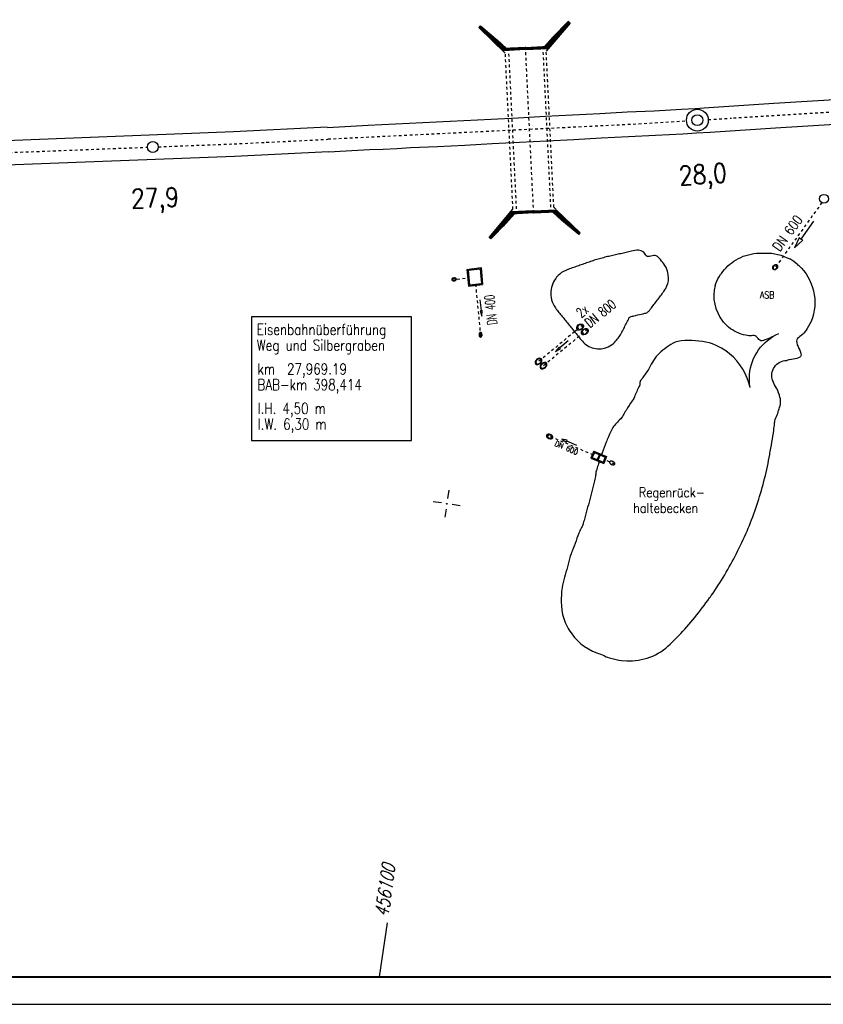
# Model space of a CAD drawing. Extents: x 0 to 1135, y 0 to 420.
# Tile 15 of 56: x 705 to 853, y 0 to 181. Entities that reach past the tile are written whole.
import ezdxf

# ---------------------------------------------------------------- set-up
doc = ezdxf.new("R2010")
doc.units = 0
doc.header["$LTSCALE"] = 2
doc.header["$MEASUREMENT"] = 0
for name, pattern in [('ACAD_ISO03W100', [0.5, 0.25, -0.25]), ('ACAD_ISO05W100', [0.5, 0.25, -0.25]), ('ACAD_ISO10W100W', [0.5, 0.25, -0.25]), ('AUSGEZOGEN', [0]), ('STRICHLINIEX2', [0.5, 0.25, -0.25])]:
    doc.linetypes.add(name, pattern=pattern)
doc.layers.get('0').update_dxf_attribs({"linetype": 'AUSGEZOGEN'})
for name, color, linetype in [('Bahnachse', 7, 'CONTINUOUS'), ('Durchlaesse', 15, 'CONTINUOUS'), ('Gleisachsen', 7, 'CONTINUOUS'), ('Ingenieurbauwerke', 15, 'CONTINUOUS'), ('NETZ', 250, 'CONTINUOUS'), ('RAHMEN', 250, 'AUSGEZOGEN'), ('Regenrückhaltebecken', 15, 'CONTINUOUS'), ('Tiefenentwaesserung_und_Sammell', 15, 'CONTINUOUS')]:
    doc.layers.add(name, color=color, linetype=linetype)
doc.styles.add('ROMANS', font='romans.shx', dxfattribs={"width": 0.8})

# ---------------------------------------------------------------- blocks, each defined once
blk = doc.blocks.new('IKR')
at = {"color": 0}
for p, q in [((0, 1), (0, 2.5)), ((-2.5, 0), (-1, 0)), ((1, 0), (2.5, 0)), ((0, -2.5), (0, -1))]:
    blk.add_line(p, q, dxfattribs=at)
blk.add_circle((0, 0), 0.05, dxfattribs=at)
blk.add_point((0, 0), dxfattribs=at)
blk = doc.blocks.new('*X15')
at = {"color": 0, "linetype": 'ByBlock'}
for p, q in [((-280960, 252976), (-280802, 253134)), ((-280810, 252808), (-280757, 252861)), ((-280598, 253020), (-280492, 253127)), ((-280341, 252959), (-280130, 253170)), ((-280005, 252977), (-279961, 253020)), ((-279855, 253127), (-279793, 253188)), ((-279669, 252995), (-279457, 253206)), ((-279325, 253020), (-279219, 253127)), ((-278996, 253031), (-278785, 253242)), ((-278582, 253127), (-278476, 253233)), ((-278556, 252835), (-278361, 253030)), ((-280952, 252666), (-280916, 252702)), ((-280944, 252356), (-280749, 252551)), ((-280928, 251736), (-280733, 251931)), ((-280919, 251426), (-280916, 251429)), ((-280916, 252066), (-280810, 252172)), ((-280911, 251116), (-280716, 251311)), ((-280810, 251536), (-280761, 251584)), ((-280761, 251584), (-280724, 251621)), ((-278539, 252215), (-278344, 252410)), ((-278531, 251905), (-278476, 251960)), ((-278523, 251595), (-278328, 251790)), ((-278507, 250975), (-278312, 251170)), ((-278476, 252596), (-278370, 252702)), ((-278476, 251323), (-278370, 251429)), ((-278370, 252066), (-278336, 252100)), ((-280903, 250806), (-280810, 250899)), ((-280895, 250496), (-280700, 250691)), ((-280810, 250263), (-280704, 250369)), ((-280720, 250034), (-280509, 250246)), ((-280279, 250157), (-280173, 250263)), ((-280048, 250070), (-279836, 250282)), ((-279712, 250088), (-279643, 250157)), ((-279537, 250263), (-279500, 250300)), ((-279375, 250106), (-279164, 250318)), ((-279007, 250157), (-278901, 250263)), ((-278703, 250142), (-278491, 250354)), ((-278498, 250665), (-278476, 250687)), ((-278490, 250355), (-278295, 250550)), ((-278370, 250793), (-278304, 250860))]:
    blk.add_line(p, q, dxfattribs=at)

msp = doc.modelspace()

# ---------------------------------------------------------------- linework, layer by layer
at = {"layer": 'Bahnachse', "linetype": 'ACAD_ISO05W100'}
for points in [[(836.15, 162.55), (888, 165.72)], [(831.53, 162.27), (835.76, 162.53)], [(761.83, 158.7), (818.77, 161.49), (827.54, 162.03)], [(630.74, 153.85), (670.46, 154.95), (728.73, 157.19)], [(730.73, 157.27), (744.63, 157.8), (750.19, 158.08)], [(750.53, 158.09), (761.82, 158.65)]]:
    msp.add_lwpolyline(points, dxfattribs=at)
at = {"layer": 'Bahnachse', "linetype": 'Continuous'}
for centre, radius in [((829.53, 162.15), 2), ((829.53, 162.15), 1), ((729.73, 157.23), 1)]:
    msp.add_circle(centre, radius, dxfattribs=at)
at = {"layer": 'Durchlaesse', "linetype": 'Continuous'}
for p, q in [((787.3, 134.79), (789.88, 135.11)), ((787.3, 134.79), (787.6, 131.7)), ((787.52, 134.62), (789.7, 134.89)), ((787.52, 134.62), (787.78, 131.93)), ((789.7, 134.89), (789.96, 132.2)), ((789.88, 135.11), (790.18, 132.02)), ((787.6, 131.7), (790.18, 132.02)), ((787.78, 131.93), (789.96, 132.2))]:
    msp.add_line(p, q, dxfattribs=at)
at = {"layer": 'Durchlaesse', "linetype": 'STRICHLINIEX2'}
for p, q in [((784.52, 132.88), (787.65, 133.27)), ((808.57, 124.64), (799.91, 117.44)), ((809.44, 123.81), (800.81, 116.67))]:
    msp.add_line(p, q, dxfattribs=at)
at = {"layer": 'Durchlaesse', "linetype": 'Continuous'}
for points in [[(784.96, 132.67), (785.08, 132.69), (785.19, 132.73), (785.27, 132.79), (785.33, 132.87), (785.36, 132.95), (785.35, 133.02), (785.31, 133.09), (785.24, 133.15), (785.14, 133.2), (785.03, 133.22), (784.91, 133.22), (784.79, 133.19), (784.68, 133.15), (784.6, 133.09), (784.54, 133.02), (784.51, 132.94), (784.52, 132.86), (784.56, 132.79), (784.63, 132.73), (784.73, 132.69), (784.84, 132.67), (784.96, 132.67)], [(784.95, 132.73), (785.06, 132.75), (785.15, 132.79), (785.22, 132.85), (785.26, 132.91), (785.27, 132.98), (785.25, 133.04), (785.19, 133.09), (785.11, 133.13), (785.02, 133.15), (784.91, 133.15), (784.81, 133.13), (784.72, 133.09), (784.65, 133.04), (784.6, 132.98), (784.59, 132.91), (784.62, 132.85), (784.67, 132.79), (784.75, 132.75), (784.85, 132.73), (784.95, 132.73)], [(789.69, 129.22), (789.89, 127.23), (789.7, 127.21), (790, 126.23), (790.09, 127.25), (789.89, 127.23)], [(807.57, 123.82), (807.59, 123.8), (807.61, 123.78), (807.63, 123.76), (807.66, 123.75), (807.69, 123.74), (807.72, 123.73), (807.75, 123.72), (807.79, 123.71), (807.83, 123.71), (807.87, 123.71), (807.91, 123.72), (807.95, 123.73), (807.99, 123.74), (808.04, 123.75), (808.08, 123.77), (808.12, 123.79), (808.16, 123.81), (808.21, 123.84), (808.25, 123.86), (808.29, 123.89), (808.32, 123.93), (808.36, 123.96), (808.39, 124), (808.42, 124.04), (808.45, 124.07), (808.47, 124.11), (808.49, 124.15), (808.51, 124.19), (808.53, 124.23), (808.54, 124.27), (808.55, 124.31), (808.55, 124.35), (808.55, 124.38), (808.55, 124.42), (808.55, 124.45), (808.54, 124.48), (808.53, 124.51), (808.52, 124.54), (808.5, 124.56), (808.49, 124.58), (808.47, 124.61), (808.45, 124.62), (808.42, 124.64), (808.39, 124.65), (808.36, 124.67), (808.33, 124.68), (808.3, 124.68), (808.26, 124.69), (808.22, 124.69), (808.18, 124.69), (808.14, 124.68), (808.1, 124.67), (808.06, 124.66), (808.01, 124.65), (807.97, 124.63), (807.93, 124.61), (807.88, 124.59), (807.84, 124.56), (807.8, 124.53), (807.76, 124.5), (807.73, 124.47), (807.69, 124.43), (807.66, 124.4), (807.63, 124.36), (807.6, 124.32), (807.58, 124.28), (807.56, 124.24), (807.54, 124.2), (807.53, 124.16), (807.52, 124.12), (807.51, 124.08), (807.5, 124.05), (807.5, 124.01), (807.5, 123.98), (807.51, 123.95), (807.51, 123.92), (807.52, 123.89), (807.54, 123.87), (807.55, 123.84), (807.57, 123.82)], [(790.06, 122.8), (790.05, 122.92), (790.01, 123.03), (789.96, 123.12), (789.89, 123.18), (789.81, 123.22), (789.73, 123.21), (789.66, 123.18), (789.59, 123.11), (789.55, 123.02), (789.52, 122.9), (789.51, 122.78), (789.53, 122.67), (789.56, 122.56), (789.62, 122.47), (789.69, 122.4), (789.76, 122.37), (789.84, 122.38), (789.92, 122.41), (789.98, 122.48), (790.03, 122.57), (790.06, 122.68), (790.06, 122.8)], [(790, 122.8), (789.98, 122.9), (789.95, 123), (789.9, 123.07), (789.84, 123.12), (789.77, 123.13), (789.71, 123.11), (789.65, 123.06), (789.61, 122.98), (789.58, 122.89), (789.57, 122.78), (789.59, 122.68), (789.62, 122.59), (789.67, 122.51), (789.73, 122.47), (789.8, 122.45), (789.86, 122.47), (789.92, 122.52), (789.96, 122.6), (789.99, 122.69), (790, 122.8)], [(808.43, 122.98), (808.45, 122.96), (808.48, 122.94), (808.5, 122.92), (808.53, 122.91), (808.56, 122.9), (808.59, 122.89), (808.62, 122.88), (808.66, 122.88), (808.69, 122.87), (808.73, 122.88), (808.78, 122.88), (808.82, 122.89), (808.86, 122.9), (808.9, 122.91), (808.95, 122.93), (808.99, 122.95), (809.03, 122.97), (809.07, 123), (809.11, 123.03), (809.15, 123.06), (809.19, 123.09), (809.23, 123.12), (809.26, 123.16), (809.29, 123.2), (809.32, 123.23), (809.34, 123.27), (809.36, 123.31), (809.38, 123.35), (809.39, 123.39), (809.41, 123.43), (809.42, 123.47), (809.42, 123.51), (809.42, 123.54), (809.42, 123.58), (809.42, 123.61), (809.41, 123.64), (809.4, 123.67), (809.39, 123.7), (809.37, 123.72), (809.36, 123.75), (809.34, 123.77), (809.31, 123.78), (809.29, 123.8), (809.26, 123.82), (809.23, 123.83), (809.2, 123.84), (809.17, 123.84), (809.13, 123.85), (809.09, 123.85), (809.05, 123.85), (809.01, 123.84), (808.97, 123.83), (808.92, 123.82), (808.88, 123.81), (808.84, 123.79), (808.8, 123.77), (808.75, 123.75), (808.71, 123.72), (808.67, 123.69), (808.63, 123.66), (808.6, 123.63), (808.56, 123.59), (808.53, 123.56), (808.5, 123.52), (808.47, 123.48), (808.45, 123.44), (808.43, 123.4), (808.41, 123.36), (808.4, 123.32), (808.38, 123.28), (808.38, 123.25), (808.37, 123.21), (808.37, 123.17), (808.37, 123.14), (808.38, 123.11), (808.38, 123.08), (808.39, 123.05), (808.4, 123.03), (808.42, 123), (808.43, 122.98)], [(805.87, 121.67), (804.33, 120.39), (804.2, 120.54), (803.56, 119.75), (804.46, 120.24), (804.33, 120.39)], [(799.96, 117.53), (799.98, 117.51), (800, 117.49), (800.03, 117.47), (800.05, 117.46), (800.08, 117.44), (800.11, 117.43), (800.15, 117.43), (800.18, 117.42), (800.22, 117.42), (800.26, 117.42), (800.3, 117.43), (800.35, 117.43), (800.39, 117.44), (800.43, 117.46), (800.47, 117.48), (800.52, 117.5), (800.56, 117.52), (800.6, 117.54), (800.64, 117.57), (800.68, 117.6), (800.72, 117.64), (800.75, 117.67), (800.79, 117.71), (800.82, 117.74), (800.84, 117.78), (800.87, 117.82), (800.89, 117.86), (800.91, 117.9), (800.92, 117.94), (800.93, 117.98), (800.94, 118.02), (800.95, 118.06), (800.95, 118.09), (800.95, 118.13), (800.94, 118.16), (800.94, 118.19), (800.93, 118.22), (800.92, 118.24), (800.9, 118.27), (800.88, 118.29), (800.86, 118.31), (800.84, 118.33), (800.82, 118.35), (800.79, 118.36), (800.76, 118.37), (800.73, 118.38), (800.69, 118.39), (800.66, 118.4), (800.62, 118.4), (800.58, 118.39), (800.54, 118.39), (800.5, 118.38), (800.45, 118.37), (800.41, 118.36), (800.37, 118.34), (800.32, 118.32), (800.28, 118.29), (800.24, 118.27), (800.2, 118.24), (800.16, 118.21), (800.12, 118.18), (800.09, 118.14), (800.06, 118.11), (800.03, 118.07), (800, 118.03), (799.98, 117.99), (799.96, 117.95), (799.94, 117.91), (799.92, 117.87), (799.91, 117.83), (799.9, 117.79), (799.9, 117.76), (799.9, 117.72), (799.9, 117.69), (799.9, 117.66), (799.91, 117.63), (799.92, 117.6), (799.93, 117.57), (799.95, 117.55), (799.96, 117.53)], [(800.88, 116.75), (800.89, 116.73), (800.92, 116.71), (800.94, 116.69), (800.97, 116.68), (801, 116.67), (801.03, 116.66), (801.06, 116.65), (801.1, 116.64), (801.14, 116.64), (801.18, 116.64), (801.22, 116.65), (801.26, 116.66), (801.3, 116.67), (801.34, 116.68), (801.39, 116.7), (801.43, 116.72), (801.47, 116.74), (801.52, 116.76), (801.56, 116.79), (801.59, 116.82), (801.63, 116.86), (801.67, 116.89), (801.7, 116.93), (801.73, 116.96), (801.76, 117), (801.78, 117.04), (801.8, 117.08), (801.82, 117.12), (801.84, 117.16), (801.85, 117.2), (801.86, 117.24), (801.86, 117.28), (801.86, 117.31), (801.86, 117.35), (801.86, 117.38), (801.85, 117.41), (801.84, 117.44), (801.83, 117.47), (801.81, 117.49), (801.8, 117.51), (801.78, 117.53), (801.75, 117.55), (801.73, 117.57), (801.7, 117.58), (801.67, 117.6), (801.64, 117.61), (801.61, 117.61), (801.57, 117.62), (801.53, 117.62), (801.49, 117.62), (801.45, 117.61), (801.41, 117.6), (801.37, 117.59), (801.32, 117.58), (801.28, 117.56), (801.24, 117.54), (801.19, 117.52), (801.15, 117.49), (801.11, 117.46), (801.07, 117.43), (801.04, 117.4), (801, 117.36), (800.97, 117.33), (800.94, 117.29), (800.91, 117.25), (800.89, 117.21), (800.87, 117.17), (800.85, 117.13), (800.84, 117.09), (800.83, 117.05), (800.82, 117.01), (800.81, 116.98), (800.81, 116.94), (800.81, 116.91), (800.82, 116.88), (800.82, 116.85), (800.83, 116.82), (800.84, 116.8), (800.86, 116.77), (800.88, 116.75)]]:
    msp.add_lwpolyline(points, dxfattribs=at)
at = {"layer": 'Durchlaesse', "linetype": 'STRICHLINIEX2'}
msp.add_lwpolyline([(788.87, 132.06), (789.81, 122.38)], dxfattribs=at)
at = {"layer": 'Durchlaesse', "linetype": 'Continuous'}
for centre in [(808.03, 124.2), (808.9, 123.36), (800.42, 117.91), (801.34, 117.13)]:
    msp.add_ellipse(centre, major_axis=(-0.539, -0.443), ratio=0.716031, start_param=3.141593, end_param=9.424778, dxfattribs=at)
at = {"layer": 'Gleisachsen', "linetype": 'Continuous'}
for p, q in [((843.56, 165.26), (873.51, 167.09)), ((843.83, 160.77), (873.82, 162.6)), ((744.53, 160.05), (761.71, 160.9)), ((670.38, 157.2), (744.53, 160.05)), ((670.55, 152.7), (744.72, 155.55)), ((744.72, 155.55), (761.93, 156.4))]:
    msp.add_line(p, q, dxfattribs=at)
for points in [[(761.73, 160.83), (769.22, 161.25), (771.72, 161.34), (774.22, 161.48), (776.72, 161.62), (781.71, 161.85), (786.71, 162.08), (791.71, 162.36), (796.7, 162.59), (801.65, 162.87), (806.65, 163.1), (811.64, 163.38), (816.64, 163.66), (821.64, 163.89), (826.63, 164.17), (829.13, 164.31), (831.63, 164.45), (843.56, 165.26)], [(761.93, 156.33), (769.44, 156.75), (771.94, 156.84), (774.44, 156.98), (776.94, 157.12), (781.93, 157.35), (786.93, 157.58), (791.93, 157.86), (796.92, 158.09), (801.92, 158.37), (806.92, 158.6), (811.91, 158.88), (816.91, 159.16), (821.86, 159.39), (826.85, 159.67), (829.35, 159.81), (831.85, 159.95), (843.83, 160.77)]]:
    msp.add_lwpolyline(points, dxfattribs=at)
at = {"layer": 'Ingenieurbauwerke', "linetype": 'Continuous'}
for p, q in [((789.69, 179.37), (789.48, 179.15)), ((789.69, 179.37), (789.48, 179.15)), ((789.48, 179.15), (794.33, 174.45)), ((789.69, 179.37), (789.76, 179.44)), ((789.69, 179.37), (793.69, 175.49)), ((789.69, 179.37), (793.69, 175.49)), ((789.71, 179.1), (793.88, 175.06)), ((794.12, 175.3), (789.74, 179.41)), ((789.75, 179.14), (793.9, 175.12)), ((789.76, 179.44), (792.67, 177.01)), ((789.98, 179.09), (789.77, 178.88)), ((790.27, 178.81), (790.06, 178.6)), ((801.81, 175.68), (805.04, 179.37)), ((806.19, 179.97), (801.82, 174.82)), ((801.95, 175.69), (805.91, 180.21)), ((805.92, 179.94), (802.19, 175.53)), ((805.97, 179.9), (802.21, 175.47)), ((805.96, 180.17), (802.36, 175.92)), ((805.96, 180.17), (802.36, 175.92)), ((805.88, 180.23), (803.07, 177.37)), ((804.92, 178.95), (805.15, 178.75)), ((805.18, 179.25), (805.41, 179.06)), ((805.44, 179.56), (805.67, 179.36)), ((805.7, 179.86), (805.93, 179.67)), ((805.96, 180.17), (805.88, 180.23)), ((805.96, 180.17), (806.19, 179.97)), ((805.96, 180.17), (806.19, 179.97)), ((790.55, 178.53), (790.35, 178.32)), ((790.84, 178.26), (790.63, 178.04)), ((794.26, 175.31), (790.68, 178.66)), ((791.13, 177.98), (790.92, 177.76)), ((791.42, 177.7), (791.21, 177.48)), ((793.98, 175.29), (791.36, 177.75)), ((791.7, 177.42), (791.49, 177.2)), ((791.99, 177.14), (791.78, 176.93)), ((794.4, 175.32), (792.21, 177.37)), ((792.67, 177.01), (792.84, 176.87)), ((801.53, 175.67), (803.04, 177.39)), ((801.67, 175.67), (803.65, 177.93)), ((802.09, 175.69), (804.46, 178.39)), ((803.37, 177.11), (803.6, 176.92)), ((803.63, 177.42), (803.86, 177.23)), ((803.89, 177.73), (804.12, 177.53)), ((804.15, 178.03), (804.38, 177.84)), ((804.41, 178.34), (804.64, 178.14)), ((804.66, 178.64), (804.89, 178.45)), ((792.28, 176.86), (792.07, 176.65)), ((792.85, 176.31), (792.64, 176.09)), ((794.54, 175.32), (792.86, 176.89)), ((793.14, 176.03), (792.93, 175.81)), ((793.43, 175.75), (793.22, 175.53)), ((793.49, 175.27), (793.69, 175.49)), ((793.49, 175.27), (793.69, 175.49)), ((793.91, 175.29), (793.69, 175.49)), ((793.91, 175.29), (793.69, 175.49)), ((798.05, 175.26), (793.88, 175.06)), ((798.04, 175.32), (793.9, 175.12)), ((798.03, 175.49), (793.91, 175.29)), ((798.03, 175.49), (793.91, 175.29)), ((798.03, 175.49), (802.16, 175.7)), ((798.03, 175.49), (802.16, 175.7)), ((798.04, 175.32), (802.19, 175.53)), ((798.05, 175.26), (802.21, 175.47)), ((798.05, 175.09), (802.2, 175.3)), ((798.05, 175.09), (802.23, 175.3)), ((802.16, 175.7), (802.36, 175.92)), ((802.16, 175.7), (802.36, 175.92)), ((802.58, 175.72), (802.36, 175.92)), ((802.58, 175.72), (802.36, 175.92)), ((802.6, 176.2), (802.83, 176.01)), ((802.86, 176.5), (803.08, 176.31)), ((803.11, 176.81), (803.34, 176.62)), ((798.05, 175.09), (793.88, 174.89)), ((798.05, 175.09), (793.91, 174.89)), ((791.37, 140.65), (795.74, 145.8)), ((791.59, 140.72), (795.35, 145.16)), ((791.6, 140.46), (795.2, 144.71)), ((791.6, 140.46), (795.2, 144.71)), ((791.64, 140.69), (795.37, 145.1)), ((795.61, 144.94), (791.65, 140.42)), ((795.75, 144.94), (792.52, 141.26)), ((795.47, 144.93), (793.1, 142.23)), ((795.89, 144.95), (793.91, 142.69)), ((796.03, 144.96), (794.51, 143.23)), ((794.96, 144.42), (794.73, 144.62)), ((794.98, 144.91), (795.2, 144.71)), ((794.98, 144.91), (795.2, 144.71)), ((795.4, 144.93), (795.2, 144.71)), ((795.4, 144.93), (795.2, 144.71)), ((799.51, 145.53), (795.33, 145.32)), ((799.51, 145.36), (795.35, 145.16)), ((799.51, 145.53), (795.36, 145.33)), ((795.37, 145.1), (803.66, 145.5)), ((799.53, 145.13), (795.4, 144.93)), ((799.51, 145.53), (803.65, 145.73)), ((799.51, 145.53), (803.68, 145.73)), ((799.51, 145.36), (803.68, 145.56)), ((799.53, 145.13), (803.65, 145.33)), ((799.53, 145.13), (803.65, 145.33)), ((803.02, 145.3), (804.7, 143.73)), ((803.16, 145.31), (805.35, 143.25)), ((803.3, 145.32), (806.88, 141.96)), ((803.44, 145.32), (807.82, 141.21)), ((803.58, 145.33), (806.2, 142.87)), ((803.65, 145.33), (803.87, 145.13)), ((803.65, 145.33), (803.87, 145.13)), ((807.81, 141.48), (803.66, 145.5)), ((808.08, 141.47), (803.68, 145.73)), ((807.85, 141.52), (803.68, 145.56)), ((804.07, 145.35), (803.87, 145.13)), ((804.07, 145.35), (803.87, 145.13)), ((807.87, 141.25), (803.87, 145.13)), ((804.13, 144.87), (804.34, 145.09)), ((804.42, 144.6), (804.63, 144.81)), ((804.71, 144.32), (804.92, 144.53)), ((791.68, 140.39), (794.49, 143.25)), ((793.41, 142.59), (793.18, 142.79)), ((793.67, 142.9), (793.44, 143.09)), ((793.93, 143.2), (793.7, 143.4)), ((794.19, 143.51), (793.96, 143.7)), ((794.45, 143.81), (794.22, 144.01)), ((794.7, 144.12), (794.48, 144.31)), ((807.8, 141.18), (804.72, 143.76)), ((805.28, 143.76), (805.49, 143.98)), ((805.57, 143.48), (805.78, 143.7)), ((805.86, 143.2), (806.07, 143.42)), ((806.14, 142.93), (806.35, 143.14)), ((806.43, 142.65), (806.64, 142.86)), ((791.86, 140.76), (791.63, 140.96)), ((792.12, 141.07), (791.89, 141.26)), ((792.38, 141.37), (792.15, 141.57)), ((792.64, 141.68), (792.41, 141.87)), ((792.9, 141.98), (792.67, 142.18)), ((793.15, 142.29), (792.92, 142.48)), ((806.72, 142.37), (806.93, 142.58)), ((807.01, 142.09), (807.21, 142.31)), ((807.29, 141.81), (807.5, 142.03)), ((807.58, 141.53), (807.79, 141.75)), ((807.87, 141.25), (807.8, 141.18)), ((807.87, 141.25), (807.8, 141.18)), ((807.87, 141.25), (808.08, 141.47)), ((807.87, 141.25), (808.08, 141.47)), ((791.6, 140.46), (791.37, 140.65)), ((791.6, 140.46), (791.68, 140.39))]:
    msp.add_line(p, q, dxfattribs=at)
at = {"layer": 'Ingenieurbauwerke', "linetype": 'ACAD_ISO03W100'}
for p, q in [((792.21, 176.51), (792.67, 177.01)), ((803.73, 177.07), (803.23, 177.53)), ((794.89, 175.34), (796.38, 144.99)), ((801.18, 175.65), (802.67, 145.28)), ((795.74, 145.8), (794.33, 174.45)), ((803.23, 146.17), (801.82, 174.82)), ((803.23, 146.17), (803.68, 145.73)), ((793.83, 143.55), (794.33, 143.09)), ((805.35, 144.12), (804.89, 143.61))]:
    msp.add_line(p, q, dxfattribs=at)
at = {"layer": 'Ingenieurbauwerke', "linetype": 'ACAD_ISO10W100W'}
msp.add_line((799.53, 145.13), (798.03, 175.49), dxfattribs=at)
at = {"layer": 'Ingenieurbauwerke'}
msp.add_lwpolyline([(747.83, 103.42), (777.11, 103.42), (777.11, 126.1), (747.83, 126.1)], close=True, dxfattribs=at)
msp.add_lwpolyline([(747.83, 103.42), (777.11, 103.42), (777.11, 126.1), (747.83, 126.1)], close=True, dxfattribs=at)
at = {"layer": 'Ingenieurbauwerke', "linetype": 'Continuous'}
for centre in [(789.73, 179.12), (805.94, 179.92), (795.52, 145.13), (797.52, 145.23), (799.52, 145.33), (801.51, 145.43), (803.51, 145.53), (794.2, 143.76), (804.96, 144.29), (806.39, 142.89), (792.91, 142.23), (807.83, 141.5), (791.62, 140.71)]:
    msp.add_circle(centre, 0.03, dxfattribs=at)
for p in [(798.03, 175.49), (799.53, 145.13)]:
    msp.add_point(p, dxfattribs=at)
at = {"layer": 'NETZ'}
msp.add_line((771.3, 5.02), (772.71, 14.92), dxfattribs=at)
at = {"layer": 'RAHMEN'}
msp.add_line((0, 0), (950, 0), dxfattribs=at)
at = {"layer": 'RAHMEN', "const_width": 0.35}
msp.add_lwpolyline([(25, 5), (1130, 5), (1130, 415), (25, 415), (25, 5)], dxfattribs=at)
at = {"layer": 'Regenrückhaltebecken', "linetype": 'Continuous'}
for p, q in [((813.8, 137.28), (813.55, 137.23)), ((814.04, 137.34), (813.8, 137.28)), ((814.28, 137.39), (814.04, 137.34)), ((814.53, 137.45), (814.28, 137.39)), ((814.77, 137.5), (814.53, 137.45)), ((815.02, 137.56), (814.77, 137.5)), ((815.26, 137.61), (815.02, 137.56)), ((815.5, 137.66), (815.26, 137.61)), ((815.75, 137.72), (815.5, 137.66)), ((815.99, 137.77), (815.75, 137.72)), ((816.24, 137.83), (815.99, 137.77)), ((816.48, 137.88), (816.24, 137.83)), ((816.72, 137.94), (816.48, 137.88)), ((816.97, 138), (816.72, 137.94)), ((817.21, 138.06), (816.97, 138)), ((817.45, 138.12), (817.21, 138.06)), ((817.75, 138.19), (817.45, 138.12)), ((818.08, 138.26), (817.75, 138.19)), ((818.42, 138.3), (818.08, 138.26)), ((818.75, 138.3), (818.42, 138.3)), ((819.01, 138.27), (818.75, 138.3)), ((819.26, 138.2), (819.01, 138.27)), ((819.49, 138.09), (819.26, 138.2)), ((819.69, 137.93), (819.49, 138.09)), ((819.83, 137.77), (819.69, 137.93)), ((819.95, 137.59), (819.83, 137.77)), ((820.07, 137.42), (819.95, 137.59)), ((820.19, 137.27), (820.07, 137.42)), ((820.34, 137.16), (820.19, 137.27)), ((821.28, 137.26), (821.02, 137.2)), ((821.54, 137.32), (821.28, 137.26)), ((821.78, 137.32), (821.54, 137.32)), ((822.01, 137.25), (821.78, 137.32)), ((822.22, 137.13), (822.01, 137.25)), ((807.78, 135.46), (807.54, 135.37)), ((808.02, 135.54), (807.78, 135.46)), ((808.26, 135.62), (808.02, 135.54)), ((808.5, 135.71), (808.26, 135.62)), ((808.74, 135.79), (808.5, 135.71)), ((808.97, 135.88), (808.74, 135.79)), ((809.21, 135.96), (808.97, 135.88)), ((809.45, 136.04), (809.21, 135.96)), ((809.69, 136.13), (809.45, 136.04)), ((809.93, 136.21), (809.69, 136.13)), ((810.17, 136.29), (809.93, 136.21)), ((810.4, 136.38), (810.17, 136.29)), ((810.89, 136.53), (810.64, 136.45)), ((811.13, 136.6), (810.89, 136.53)), ((811.37, 136.67), (811.13, 136.6)), ((811.61, 136.74), (811.37, 136.67)), ((811.85, 136.81), (811.61, 136.74)), ((812.09, 136.87), (811.85, 136.81)), ((812.33, 136.93), (812.09, 136.87)), ((812.58, 137), (812.33, 136.93)), ((812.82, 137.06), (812.58, 137)), ((813.06, 137.12), (812.82, 137.06)), ((813.31, 137.17), (813.06, 137.12)), ((813.55, 137.23), (813.31, 137.17)), ((820.54, 137.12), (820.34, 137.16)), ((820.77, 137.14), (820.54, 137.12)), ((821.02, 137.2), (820.77, 137.14)), ((822.41, 136.96), (822.22, 137.13)), ((822.59, 136.77), (822.41, 136.96)), ((822.76, 136.57), (822.59, 136.77)), ((822.98, 136.3), (822.76, 136.57)), ((823.19, 136.04), (822.98, 136.3)), ((823.39, 135.78), (823.19, 136.04)), ((823.57, 135.52), (823.39, 135.78)), ((823.79, 135.1), (823.57, 135.52)), ((804.02, 133.65), (803.74, 133.35)), ((804.32, 133.93), (804.02, 133.65)), ((804.66, 134.19), (804.32, 133.93)), ((805.02, 134.41), (804.66, 134.19)), ((805.41, 134.61), (805.02, 134.41)), ((805.82, 134.77), (805.41, 134.61)), ((805.87, 134.79), (805.82, 134.77)), ((806.11, 134.87), (805.87, 134.79)), ((806.35, 134.96), (806.11, 134.87)), ((806.59, 135.04), (806.35, 134.96)), ((806.83, 135.12), (806.59, 135.04)), ((807.07, 135.21), (806.83, 135.12)), ((807.3, 135.29), (807.07, 135.21)), ((807.54, 135.37), (807.3, 135.29)), ((823.97, 134.66), (823.79, 135.1)), ((824.11, 134.2), (823.97, 134.66)), ((824.21, 133.71), (824.11, 134.2)), ((824.26, 133.21), (824.21, 133.71)), ((803.74, 133.35), (803.57, 133.12)), ((823.95, 131.75), (824.13, 132.22)), ((824.13, 132.22), (824.24, 132.71)), ((824.24, 132.71), (824.26, 133.21)), ((802.66, 130.39), (802.68, 129.99)), ((822.78, 129.93), (822.93, 130.13)), ((822.93, 130.13), (823.08, 130.33)), ((823.08, 130.33), (823.23, 130.53)), ((823.23, 130.53), (823.37, 130.74)), ((823.37, 130.74), (823.55, 131.01)), ((823.55, 131.01), (823.73, 131.3)), ((823.73, 131.3), (823.95, 131.75)), ((802.68, 129.99), (802.73, 129.6)), ((802.73, 129.6), (802.82, 129.2)), ((802.82, 129.2), (802.94, 128.82)), ((802.94, 128.82), (803.1, 128.44)), ((803.1, 128.44), (803.29, 128.08)), ((821.42, 128.13), (821.57, 128.33)), ((821.57, 128.33), (821.72, 128.53)), ((821.72, 128.53), (821.87, 128.73)), ((821.87, 128.73), (822.02, 128.93)), ((822.02, 128.93), (822.17, 129.13)), ((822.17, 129.13), (822.33, 129.33)), ((822.33, 129.33), (822.48, 129.53)), ((822.48, 129.53), (822.63, 129.73)), ((822.63, 129.73), (822.78, 129.93)), ((803.29, 128.08), (803.51, 127.73)), ((803.51, 127.73), (803.68, 127.5)), ((803.68, 127.5), (803.83, 127.29)), ((803.83, 127.29), (803.98, 127.1)), ((803.98, 127.1), (804.14, 126.9)), ((804.14, 126.9), (804.3, 126.71)), ((804.3, 126.71), (804.46, 126.51)), ((804.46, 126.51), (804.62, 126.32)), ((818.25, 126.35), (818.58, 126.43)), ((818.58, 126.43), (818.91, 126.5)), ((818.91, 126.5), (819.24, 126.58)), ((819.24, 126.58), (819.57, 126.66)), ((819.57, 126.66), (819.74, 126.7)), ((819.74, 126.7), (819.9, 126.74)), ((819.9, 126.74), (820.07, 126.77)), ((820.07, 126.77), (820.24, 126.82)), ((820.24, 126.82), (820.35, 126.89)), ((820.35, 126.89), (820.45, 126.98)), ((820.45, 126.98), (820.56, 127.05)), ((820.56, 127.05), (820.66, 127.14)), ((820.66, 127.14), (820.74, 127.23)), ((820.74, 127.23), (820.81, 127.34)), ((820.81, 127.34), (820.88, 127.44)), ((820.88, 127.44), (820.96, 127.54)), ((820.96, 127.54), (821.11, 127.74)), ((821.11, 127.74), (821.26, 127.93)), ((821.26, 127.93), (821.42, 128.13)), ((804.62, 126.32), (804.77, 126.13)), ((804.77, 126.13), (804.93, 125.93)), ((804.93, 125.93), (805.09, 125.74)), ((805.09, 125.74), (805.25, 125.55)), ((805.25, 125.55), (805.41, 125.35)), ((805.41, 125.35), (805.57, 125.16)), ((805.57, 125.16), (805.73, 124.97)), ((805.73, 124.97), (805.88, 124.77)), ((805.88, 124.77), (806.04, 124.58)), ((816.38, 124.59), (816.49, 124.81)), ((816.49, 124.81), (816.61, 125.04)), ((816.61, 125.04), (816.72, 125.26)), ((816.72, 125.26), (816.83, 125.49)), ((816.83, 125.49), (816.95, 125.71)), ((816.95, 125.71), (817, 125.83)), ((817, 125.83), (817.06, 125.94)), ((817.06, 125.94), (817.15, 126.04)), ((817.15, 126.04), (817.25, 126.11)), ((817.25, 126.11), (817.41, 126.16)), ((817.41, 126.16), (817.58, 126.19)), ((817.58, 126.19), (817.75, 126.23)), ((817.75, 126.23), (817.91, 126.27)), ((817.91, 126.27), (818.25, 126.35)), ((806.04, 124.58), (806.2, 124.38)), ((806.2, 124.38), (806.35, 124.19)), ((806.35, 124.19), (806.51, 123.99)), ((806.51, 123.99), (806.67, 123.8)), ((806.67, 123.8), (806.83, 123.6)), ((806.83, 123.6), (806.98, 123.41)), ((806.98, 123.41), (807.14, 123.21)), ((807.02, 123.37), (807.49, 123.75)), ((807.14, 123.21), (807.3, 123.02)), ((807.3, 123.02), (807.46, 122.82)), ((807.46, 122.82), (807.61, 122.63)), ((815.32, 122.59), (815.46, 122.8)), ((815.46, 122.8), (815.52, 122.91)), ((815.52, 122.91), (815.58, 123.02)), ((815.58, 123.02), (815.69, 123.24)), ((815.69, 123.24), (815.8, 123.47)), ((815.8, 123.47), (815.92, 123.69)), ((815.92, 123.69), (816.03, 123.92)), ((816.03, 123.92), (816.15, 124.14)), ((816.15, 124.14), (816.26, 124.37)), ((816.26, 124.37), (816.38, 124.59)), ((807.61, 122.63), (807.77, 122.43)), ((807.77, 122.43), (807.93, 122.24)), ((807.93, 122.24), (808.08, 122.04)), ((808.08, 122.04), (808.24, 121.85)), ((808.24, 121.85), (808.35, 121.72)), ((808.35, 121.72), (808.46, 121.59)), ((808.46, 121.59), (808.67, 121.36)), ((808.67, 121.36), (808.89, 121.16)), ((808.89, 121.16), (809.39, 120.8)), ((813.79, 120.93), (814.08, 121.15)), ((814.08, 121.15), (814.34, 121.39)), ((814.34, 121.39), (814.52, 121.59)), ((814.52, 121.59), (814.7, 121.8)), ((814.7, 121.8), (814.85, 122)), ((814.85, 122), (815.01, 122.2)), ((815.01, 122.2), (815.17, 122.39)), ((815.17, 122.39), (815.32, 122.59)), ((826.56, 121.67), (825.94, 121.56)), ((809.39, 120.8), (809.67, 120.64)), ((809.67, 120.64), (809.95, 120.51)), ((809.95, 120.51), (810.26, 120.4)), ((810.26, 120.4), (810.56, 120.32)), ((810.56, 120.32), (810.88, 120.26)), ((810.88, 120.26), (811.21, 120.22)), ((811.21, 120.22), (811.54, 120.21)), ((811.54, 120.21), (811.87, 120.23)), ((811.87, 120.23), (812.21, 120.27)), ((812.21, 120.27), (812.54, 120.35)), ((812.54, 120.35), (812.87, 120.45)), ((812.87, 120.45), (813.18, 120.58)), ((813.18, 120.58), (813.5, 120.75)), ((813.5, 120.75), (813.79, 120.93)), ((810.56, 101.47), (810.01, 100.18)), ((810.66, 101.2), (810.27, 100.28)), ((810.52, 101.12), (810.49, 101.3)), ((810.56, 101.47), (812.9, 100.47)), ((810.7, 101.19), (810.66, 101.43)), ((810.66, 101.2), (812.64, 100.37)), ((810.89, 101.18), (810.86, 101.34)), ((811.1, 101.02), (811.07, 101.25)), ((811.3, 100.96), (811.27, 101.15)), ((810.01, 100.18), (812.36, 99.18)), ((810.11, 100.14), (810.08, 100.33)), ((810.24, 100.5), (810.21, 100.65)), ((810.28, 100.23), (810.25, 100.41)), ((810.27, 100.28), (812.25, 99.44)), ((810.31, 100.05), (810.3, 100.13)), ((810.38, 100.78), (810.35, 100.97)), ((810.41, 100.6), (810.38, 100.78)), ((810.51, 99.97), (810.48, 100.2)), ((810.55, 100.93), (810.53, 101.03)), ((810.7, 100.01), (810.68, 100.11)), ((810.72, 99.88), (810.71, 99.92)), ((810.92, 99.79), (810.88, 100.03)), ((811.11, 99.79), (811.09, 99.94)), ((811.58, 100.81), (811.19, 99.89)), ((811.29, 99.85), (811.26, 100.05)), ((811.33, 99.62), (811.29, 99.85)), ((811.72, 100.76), (811.33, 99.83)), ((811.44, 100.13), (811.41, 100.31)), ((811.51, 100.85), (811.47, 101.08)), ((811.53, 99.57), (811.5, 99.76)), ((811.58, 100.42), (811.54, 100.7)), ((811.72, 100.76), (811.69, 100.93)), ((811.74, 99.45), (811.7, 99.68)), ((811.72, 100.74), (811.72, 100.76)), ((811.92, 100.67), (811.88, 100.91)), ((811.94, 99.36), (811.91, 99.54)), ((812.09, 100.8), (812.09, 100.82)), ((812.12, 100.59), (812.1, 100.71)), ((812.12, 99.44), (812.11, 99.51)), ((812.15, 99.27), (812.12, 99.44)), ((812.64, 100.37), (812.25, 99.44)), ((812.33, 100.5), (812.29, 100.73)), ((812.31, 99.42), (812.29, 99.54)), ((812.35, 99.19), (812.33, 99.32)), ((812.9, 100.47), (812.36, 99.18)), ((812.49, 99.49), (812.43, 99.86)), ((812.5, 100.59), (812.49, 100.65)), ((812.53, 100.42), (812.52, 100.49)), ((812.53, 100.41), (812.53, 100.42)), ((812.59, 100.03), (812.57, 100.18)), ((812.63, 99.83), (812.61, 99.94)), ((812.63, 99.81), (812.63, 99.83)), ((812.77, 100.14), (812.7, 100.56)), ((812.9, 100.46), (812.9, 100.47))]:
    msp.add_line(p, q, dxfattribs=at)
for points in [[(833.78, 133.82), (833.93, 134.02), (834.2, 134.38), (834.49, 134.74), (834.8, 135.08), (835.13, 135.41), (835.48, 135.72), (835.85, 136.01), (836.23, 136.29), (836.64, 136.55), (837.06, 136.78), (837.5, 136.99), (837.95, 137.18), (838.42, 137.34), (838.9, 137.48), (839.39, 137.59), (839.89, 137.68), (840.4, 137.73), (840.75, 137.75), (841.1, 137.75), (841.45, 137.76), (841.82, 137.77), (842.19, 137.78), (842.56, 137.77), (843.14, 137.73), (843.71, 137.65), (844.29, 137.52), (844.87, 137.37), (845.45, 137.17), (846.02, 136.92), (846.46, 136.69)], [(847.91, 135.68), (848.14, 135.48), (848.61, 135.02), (849.05, 134.51), (849.45, 133.97), (849.8, 133.39), (850.01, 132.99), (850.2, 132.57), (850.38, 132.15), (850.62, 131.49), (850.81, 130.82), (850.96, 130.13), (851.05, 129.43), (851.08, 128.72), (851.05, 128), (850.96, 127.29), (850.82, 126.59), (850.62, 125.9), (850.36, 125.23), (850.15, 124.8), (849.92, 124.38), (849.68, 123.97), (849.5, 123.66), (849.3, 123.37), (849.07, 123.09), (848.81, 122.84), (848.57, 122.65), (848.33, 122.47), (848.1, 122.29), (847.91, 122.09), (847.78, 121.87), (847.73, 121.6), (847.76, 121.29), (847.85, 120.96), (847.99, 120.62), (848.14, 120.27), (848.29, 119.94), (848.42, 119.61), (848.51, 119.32), (848.53, 119.05), (848.46, 118.83), (848.31, 118.67), (848.07, 118.55), (847.79, 118.46), (847.46, 118.39), (847.12, 118.33), (846.78, 118.27), (846.32, 118.19), (845.9, 118.1)], [(832.77, 131.82), (832.92, 132.22), (833.1, 132.64), (833.31, 133.04), (833.54, 133.43), (833.78, 133.82)], [(843.38, 122.47), (843.08, 122.31), (842.78, 122.19), (842.47, 122.07), (842.15, 121.95), (841.9, 121.84), (841.65, 121.74), (841.4, 121.69), (841.18, 121.71), (840.99, 121.8), (840.82, 121.95), (840.66, 122.13), (840.49, 122.31), (840.32, 122.47), (840.13, 122.58), (839.93, 122.63), (839.71, 122.63), (839.48, 122.61), (839.25, 122.59), (838.96, 122.6), (838.67, 122.64), (838.39, 122.7), (837.96, 122.8), (837.54, 122.92), (837.13, 123.07), (836.73, 123.24), (836.34, 123.44), (835.96, 123.67), (835.6, 123.91), (835.26, 124.18), (834.93, 124.47), (834.62, 124.78), (834.33, 125.11), (834.17, 125.31)], [(839.19, 113.13), (839.1, 113.73), (839.06, 114.33), (839.06, 114.93), (839.09, 115.53), (839.17, 116.13), (839.28, 116.73), (839.43, 117.31), (839.63, 117.88), (839.85, 118.44), (840.12, 118.98), (840.42, 119.51), (840.75, 120.01), (841.12, 120.49), (841.52, 120.94), (841.94, 121.37), (842.4, 121.77), (842.87, 122.13), (843.38, 122.47), (843.9, 122.77), (844.44, 123.04)], [(825.94, 121.56), (825.49, 121.45), (825.07, 121.25), (824.67, 121.01), (824.28, 120.76), (823.91, 120.5), (823.54, 120.23), (823.2, 119.96), (822.86, 119.66), (822.54, 119.36), (822.22, 119.06), (821.97, 118.8)], [(839.2, 113.1), (838.97, 113.99), (838.66, 114.86), (838.29, 115.7), (837.85, 116.51), (837.34, 117.28), (836.76, 118), (836.13, 118.67), (835.45, 119.29), (834.72, 119.84), (833.94, 120.34), (833.13, 120.77), (832.28, 121.13), (831.74, 121.31)], [(821.97, 118.8), (821.71, 118.47), (821.09, 117.4), (820.97, 117.15), (820.85, 116.9), (820.71, 116.67), (820.55, 116.44), (820.24, 116), (819.94, 115.56), (819.79, 115.34), (819.64, 115.12), (819.49, 114.89), (819.34, 114.67), (819.23, 114.53), (819.12, 114.38), (819.04, 114.22), (819.01, 114.02), (818.99, 113.81), (818.97, 113.61), (818.91, 113.44), (818.83, 113.27), (818.74, 113.11), (818.63, 112.87), (818.52, 112.62), (818.42, 112.37), (818.31, 112.12), (818.2, 111.88), (818.09, 111.63), (818, 111.38), (817.89, 111.13), (817.75, 110.91), (817.59, 110.7), (817.44, 110.48), (817.3, 110.26), (817.02, 109.82), (816.73, 109.38), (816.46, 108.93), (816.32, 108.71), (816.18, 108.48), (816.05, 108.26), (815.92, 108.03), (815.79, 107.8), (815.65, 107.58), (815.48, 107.37), (815.29, 107.18), (815.1, 106.98), (814.92, 106.78), (814.55, 106.38), (814.37, 106.18), (814.19, 105.97), (814.03, 105.76), (813.89, 105.53), (813.78, 105.29), (813.67, 105.05), (813.55, 104.81), (813.44, 104.57), (813.22, 104.09), (813.11, 103.85), (813.01, 103.6), (812.91, 103.36), (812.81, 103.11), (812.62, 102.61), (812.43, 102.12), (812.25, 101.62), (812.07, 101.12), (811.98, 100.86)], [(843.47, 114.05), (843.34, 114.35), (843.25, 114.67), (843.19, 115), (843.17, 115.33), (843.2, 115.66), (843.26, 115.98), (843.36, 116.29), (843.49, 116.6), (843.66, 116.88), (843.86, 117.14), (844.1, 117.38), (844.35, 117.58), (844.63, 117.76), (844.93, 117.9), (845.24, 118), (845.57, 118.07), (845.9, 118.1)], [(811.53, 99.53), (811.4, 99.12), (811.32, 98.86), (811.24, 98.61), (811.16, 98.36), (811.08, 98.11), (811.02, 97.94), (810.97, 97.77), (810.93, 97.6), (810.91, 97.42), (810.91, 97.24), (810.89, 97.06), (810.84, 96.8), (810.77, 96.55), (810.71, 96.29), (810.65, 96.03), (810.54, 95.52), (810.43, 95.02), (810.38, 94.77), (810.32, 94.53), (810.2, 94.04), (810.07, 93.56), (809.94, 93.08), (809.81, 92.6), (809.68, 92.11), (809.55, 91.63), (809.42, 91.15), (809.28, 90.67), (809.15, 90.18), (809.02, 89.7), (808.89, 89.22), (808.82, 88.98), (808.76, 88.74), (808.69, 88.5), (808.63, 88.25), (808.59, 88.09), (808.55, 87.93), (808.5, 87.77), (808.41, 87.62), (808.31, 87.47), (808.22, 87.33), (808.1, 87.1), (808, 86.87), (807.91, 86.63), (807.82, 86.4), (807.65, 85.93), (807.47, 85.46), (807.29, 84.99), (807.11, 84.52), (806.93, 84.05), (806.75, 83.58), (806.58, 83.11), (806.49, 82.88), (806.4, 82.64), (806.24, 82.17), (806.17, 81.93), (806.11, 81.68), (805.98, 81.2), (805.84, 80.72), (805.71, 80.24), (805.58, 79.76), (805.45, 79.27), (805.32, 78.79), (805.18, 78.31), (805.12, 78.07), (805.05, 77.83), (804.93, 77.34), (804.83, 76.84), (804.76, 76.46), (804.7, 76.08), (804.66, 75.71), (804.64, 75.33), (804.61, 74.95), (804.58, 74.57), (804.56, 74.19), (804.56, 73.81), (804.6, 73.05), (804.69, 72.28), (804.84, 71.52), (805.05, 70.77), (805.32, 70.02), (805.48, 69.66), (805.65, 69.3), (805.84, 68.94), (806.04, 68.6), (806.5, 67.93), (807.02, 67.3), (807.58, 66.7), (808.2, 66.14), (808.87, 65.64), (809.58, 65.18), (810.34, 64.78), (811.13, 64.45), (811.41, 64.35), (811.68, 64.25), (811.96, 64.14), (812.24, 64.01), (812.52, 63.88), (812.8, 63.75), (813.09, 63.64), (813.39, 63.54), (813.69, 63.46), (814.16, 63.33), (814.63, 63.22), (815.12, 63.12), (815.61, 63.05), (816.63, 62.98), (817.15, 62.97), (817.67, 62.99), (818.72, 63.11), (819.26, 63.21), (819.78, 63.33), (820.31, 63.48), (820.83, 63.66), (821.35, 63.86), (821.86, 64.1), (822.35, 64.37), (822.83, 64.67), (823.3, 64.99), (823.75, 65.34), (824.14, 65.68), (824.52, 66.03), (824.91, 66.41), (825.31, 66.81), (825.7, 67.2), (826.09, 67.6), (826.48, 68), (826.86, 68.41), (827.24, 68.82), (827.61, 69.24), (827.98, 69.66), (828.34, 70.08), (828.7, 70.51), (829.05, 70.95), (829.4, 71.38), (829.75, 71.82), (830.09, 72.26), (830.43, 72.71), (830.77, 73.16), (831.1, 73.61), (831.43, 74.06), (831.75, 74.52), (831.92, 74.75), (832.08, 74.98), (832.41, 75.43), (832.72, 75.9), (833.04, 76.37), (833.35, 76.84), (833.65, 77.31), (833.95, 77.78), (834.24, 78.26), (834.54, 78.75), (834.82, 79.23), (835.1, 79.72), (835.38, 80.21), (835.66, 80.7), (835.92, 81.2), (836.19, 81.69), (836.45, 82.19), (836.71, 82.69), (836.97, 83.2), (837.22, 83.7), (837.46, 84.21), (837.71, 84.72), (837.94, 85.23), (838.18, 85.75), (838.4, 86.26), (838.63, 86.78), (838.85, 87.3), (839.06, 87.83), (839.27, 88.35), (839.48, 88.88), (839.68, 89.41), (839.87, 89.94), (840.06, 90.47), (840.25, 91.01), (840.43, 91.54), (840.6, 92.08), (840.77, 92.62), (840.94, 93.16), (841.11, 93.7), (841.27, 94.24), (841.42, 94.79), (841.57, 95.33), (841.72, 95.88), (841.86, 96.43), (841.99, 96.98), (842.12, 97.53), (842.24, 98.08), (842.36, 98.63), (842.48, 99.19), (842.59, 99.74), (842.69, 100.3), (842.79, 100.86), (842.83, 101.13), (842.88, 101.41), (842.94, 101.69), (842.99, 101.97), (843.1, 102.52), (843.19, 103.08), (843.29, 103.64), (843.38, 104.2), (843.46, 104.75), (843.53, 105.31), (843.57, 105.59), (843.61, 105.88), (843.64, 106.16), (843.67, 106.44), (843.69, 106.63), (843.7, 106.81), (843.73, 107), (843.82, 107.28), (843.93, 107.54), (844.06, 107.81), (844.18, 108.09), (844.27, 108.36), (844.35, 108.64), (844.43, 108.92), (844.52, 109.19), (844.61, 109.47), (844.69, 109.76), (844.76, 110.04), (844.79, 110.33), (844.79, 110.67), (844.74, 111.02), (844.66, 111.36), (844.56, 111.7), (844.42, 112.15), (844.25, 112.59), (844.04, 113.01), (843.86, 113.31), (843.67, 113.61), (843.48, 114.02)], [(802.95, 103.93), (802.96, 103.96), (802.96, 103.99), (802.96, 104.03), (802.95, 104.07), (802.93, 104.11), (802.91, 104.15), (802.88, 104.2), (802.84, 104.24), (802.79, 104.29), (802.74, 104.33), (802.68, 104.36), (802.62, 104.39), (802.58, 104.41), (802.53, 104.43), (802.49, 104.44), (802.44, 104.46), (802.39, 104.46), (802.35, 104.47), (802.3, 104.47), (802.26, 104.47), (802.23, 104.47), (802.2, 104.46), (802.17, 104.46), (802.14, 104.45), (802.11, 104.44), (802.09, 104.43), (802.07, 104.42), (802.05, 104.4), (802.03, 104.39), (802.02, 104.37), (802.01, 104.36), (802, 104.34), (801.99, 104.33), (801.99, 104.31), (801.98, 104.29), (801.98, 104.27), (801.98, 104.25), (801.99, 104.23), (801.99, 104.2), (802, 104.18), (802.01, 104.15), (802.03, 104.13), (802.04, 104.1), (802.06, 104.08), (802.08, 104.05), (802.11, 104.02), (802.13, 104), (802.16, 103.97), (802.22, 103.93), (802.26, 103.91), (802.29, 103.89), (802.33, 103.87), (802.37, 103.85), (802.44, 103.82), (802.52, 103.81), (802.56, 103.8), (802.6, 103.8), (802.63, 103.79), (802.67, 103.79), (802.7, 103.8), (802.74, 103.8), (802.77, 103.81), (802.8, 103.81), (802.82, 103.82), (802.85, 103.83), (802.88, 103.85), (802.91, 103.88), (802.93, 103.9), (802.95, 103.93)], [(807.43, 102.47), (805.59, 103.25), (805.67, 103.44), (804.67, 103.65), (805.51, 103.07), (805.59, 103.25)], [(814.4, 99.08), (814.41, 99.11), (814.41, 99.14), (814.41, 99.18), (814.4, 99.22), (814.38, 99.26), (814.36, 99.3), (814.33, 99.35), (814.29, 99.39), (814.24, 99.43), (814.19, 99.47), (814.14, 99.51), (814.07, 99.54), (814.03, 99.56), (813.98, 99.58), (813.94, 99.59), (813.89, 99.6), (813.85, 99.61), (813.8, 99.62), (813.76, 99.62), (813.71, 99.62), (813.68, 99.62), (813.65, 99.61), (813.62, 99.6), (813.59, 99.6), (813.56, 99.59), (813.54, 99.58), (813.52, 99.56), (813.5, 99.55), (813.49, 99.54), (813.47, 99.52), (813.46, 99.51), (813.45, 99.49), (813.44, 99.47), (813.44, 99.46), (813.44, 99.44), (813.43, 99.42), (813.44, 99.4), (813.44, 99.37), (813.44, 99.35), (813.45, 99.32), (813.46, 99.3), (813.48, 99.27), (813.49, 99.25), (813.51, 99.22), (813.53, 99.2), (813.56, 99.17), (813.58, 99.14), (813.61, 99.12), (813.67, 99.07), (813.71, 99.05), (813.74, 99.03), (813.78, 99.01), (813.82, 99), (813.89, 98.97), (813.97, 98.95), (814.01, 98.95), (814.05, 98.94), (814.09, 98.94), (814.12, 98.94), (814.16, 98.94), (814.19, 98.95), (814.22, 98.95), (814.25, 98.96), (814.27, 98.97), (814.3, 98.98), (814.33, 99), (814.36, 99.02), (814.38, 99.05), (814.4, 99.08)]]:
    msp.add_lwpolyline(points, dxfattribs=at)
at = {"layer": 'Regenrückhaltebecken', "linetype": 'STRICHLINIEX2'}
for points in [[(810.46, 100.74), (802.3, 104.22), (801.99, 104.37)], [(814.39, 99.06), (812.44, 99.89)]]:
    msp.add_lwpolyline(points, dxfattribs=at)
at = {"layer": 'Regenrückhaltebecken'}
for centre, radius, start, end in [((811.56, 133.1), 3.48, 105.2594, 109.408), ((840.09, 126.01), 12.44, 51.0354, 59.1872), ((807.29, 130.38), 4.62, 143.6302, 179.821), ((840.07, 129.99), 7.53, 165.936, 218.3838), ((827.96, 104.75), 16.98, 77.1513, 94.7248)]:
    msp.add_arc(centre, radius, start, end, dxfattribs=at)
at = {"layer": 'Regenrückhaltebecken', "linetype": 'Continuous'}
msp.add_ellipse((802.47, 104.13), major_axis=(-0.568, 0.241), ratio=0.648412, start_param=0, end_param=6.283185, dxfattribs=at)
at = {"layer": 'Tiefenentwaesserung_und_Sammell', "linetype": 'STRICHLINIEX2'}
msp.add_line((852.35, 147.03), (843.49, 134.73), dxfattribs=at)
at = {"layer": 'Tiefenentwaesserung_und_Sammell', "linetype": 'Continuous'}
for points in [[(850.83, 143.61), (848.52, 140.35), (848.19, 140.58), (847.36, 138.72), (848.84, 140.12), (848.52, 140.35)], [(843.52, 134.82), (843.54, 134.8), (843.56, 134.79), (843.58, 134.78), (843.61, 134.78), (843.64, 134.78), (843.66, 134.78), (843.69, 134.78), (843.72, 134.78), (843.76, 134.79), (843.79, 134.8), (843.82, 134.82), (843.85, 134.83), (843.89, 134.85), (843.92, 134.88), (843.95, 134.9), (843.98, 134.93), (844, 134.96), (844.03, 134.99), (844.05, 135.02), (844.08, 135.06), (844.1, 135.09), (844.11, 135.13), (844.13, 135.17), (844.14, 135.21), (844.15, 135.24), (844.15, 135.28), (844.16, 135.31), (844.16, 135.35), (844.16, 135.38), (844.15, 135.41), (844.14, 135.44), (844.13, 135.47), (844.12, 135.49), (844.11, 135.51), (844.09, 135.53), (844.08, 135.55), (844.06, 135.57), (844.04, 135.58), (844.02, 135.59), (843.99, 135.6), (843.97, 135.6), (843.94, 135.61), (843.91, 135.61), (843.88, 135.61), (843.85, 135.6), (843.82, 135.59), (843.79, 135.58), (843.75, 135.57), (843.72, 135.55), (843.69, 135.53), (843.66, 135.51), (843.63, 135.48), (843.6, 135.45), (843.57, 135.42), (843.54, 135.39), (843.52, 135.36), (843.5, 135.32), (843.48, 135.29), (843.46, 135.25), (843.45, 135.21), (843.44, 135.18), (843.43, 135.14), (843.42, 135.1), (843.42, 135.07), (843.42, 135.03), (843.42, 135), (843.42, 134.97), (843.43, 134.94), (843.44, 134.92), (843.45, 134.89), (843.47, 134.87), (843.48, 134.85), (843.5, 134.83), (843.52, 134.82)]]:
    msp.add_lwpolyline(points, dxfattribs=at)
msp.add_circle((852.74, 147.74), 0.8, dxfattribs=at)
msp.add_ellipse((843.79, 135.19), major_axis=(-0.321, -0.443), ratio=0.731125, start_param=3.141593, end_param=9.424778, dxfattribs=at)

# ---------------------------------------------------------------- block references
at = {"layer": 'Durchlaesse', "linetype": 'Continuous', "xscale": 0.0009999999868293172, "yscale": 0.001000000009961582, "zscale": 0.001, "rotation": 4.028805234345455}
msp.add_blockref('*X15', (1085.35, -97.97), dxfattribs=at)
at = {"layer": 'NETZ', "rotation": 171.9288}
msp.add_blockref('IKR', (783.61, 91.8), dxfattribs=at)

# ---------------------------------------------------------------- texts
at = {"layer": 'Bahnachse', "linetype": 'Continuous', "style": 'ROMANS', "width": 0.8334}
for s, rotation, oblique, p in [('28,0', 4.0288, 360, (826.29, 150.2)), ('27,9', 2.1952, 0, (725.82, 145.99))]:
    msp.add_text(s, height=3.5, rotation=rotation, dxfattribs=dict(at, oblique=oblique)).set_placement(p)
at = {"layer": 'Durchlaesse', "linetype": 'Continuous', "style": 'ROMANS'}
for s, rotation, oblique, width, p in [('DN 400', 96.0288, 360, 0.6, (792.85, 124.71)), ('DN 800', 39.0288, 0, 0.7, (809.82, 123.97)), ('2x', 39.0288, 0, 0.7, (808.23, 125.82))]:
    msp.add_text(s, height=1.8, rotation=rotation, dxfattribs=dict(at, oblique=oblique, width=width)).set_placement(p)
at = {"layer": 'Ingenieurbauwerke', "linetype": 'Continuous', "style": 'ROMANS', "width": 0.8}
for s, oblique, p in [('Eisenbahnüberführung', 360, (748.78, 122.77)), ('Eisenbahnüberführung', 360, (748.78, 122.77)), ('Weg und Silbergraben', 0, (748.77, 119.89)), ('Weg und Silbergraben', 0, (748.77, 119.89)), ('km  27,969.19', 360, (748.91, 115.51)), ('km  27,969.19', 360, (748.91, 115.51)), ('BAB-km 398,414', 360, (748.91, 112.63)), ('BAB-km 398,414', 360, (748.91, 112.63)), ('l.H. 4,50 m', 0, (748.95, 108.29)), ('l.H. 4,50 m', 0, (748.95, 108.29)), ('l.W. 6,30 m', 360, (748.95, 105.41)), ('l.W. 6,30 m', 360, (748.95, 105.41))]:
    msp.add_text(s, height=2, rotation=359.9777, dxfattribs=dict(at, oblique=oblique)).set_placement(p)
at = {"layer": 'NETZ', "style": 'ROMANS', "oblique": 16.6, "width": 0.75}
msp.add_text('456100', height=2.5, rotation=81.9288, dxfattribs=at).set_placement((772.85, 15.91))
at = {"layer": 'Regenrückhaltebecken', "linetype": 'Continuous', "style": 'ROMANS'}
for s, height, rotation, oblique, width, p in [('ASB', 1.25, 359.0823, 360, 0.8334, (840.99, 129.49)), ('DN 600', 1, 337.0288, 360, 0.8334, (803.28, 102.48)), (' Regenrück-', 1.8, 0.0294, 0, 0.8337, (817.78, 92.99)), ('haltebecken', 1.8, 0.0294, 360, 0.8337, (817.78, 90.11))]:
    msp.add_text(s, height=height, rotation=rotation, dxfattribs=dict(at, oblique=oblique, width=width)).set_placement(p)
at = {"layer": 'Tiefenentwaesserung_und_Sammell', "linetype": 'Continuous', "style": 'ROMANS', "oblique": 0, "width": 0.8}
msp.add_text('DN 600', height=1.8, rotation=54.0288, dxfattribs=at).set_placement((844.63, 137.93))

doc.saveas('drawing.dxf')
